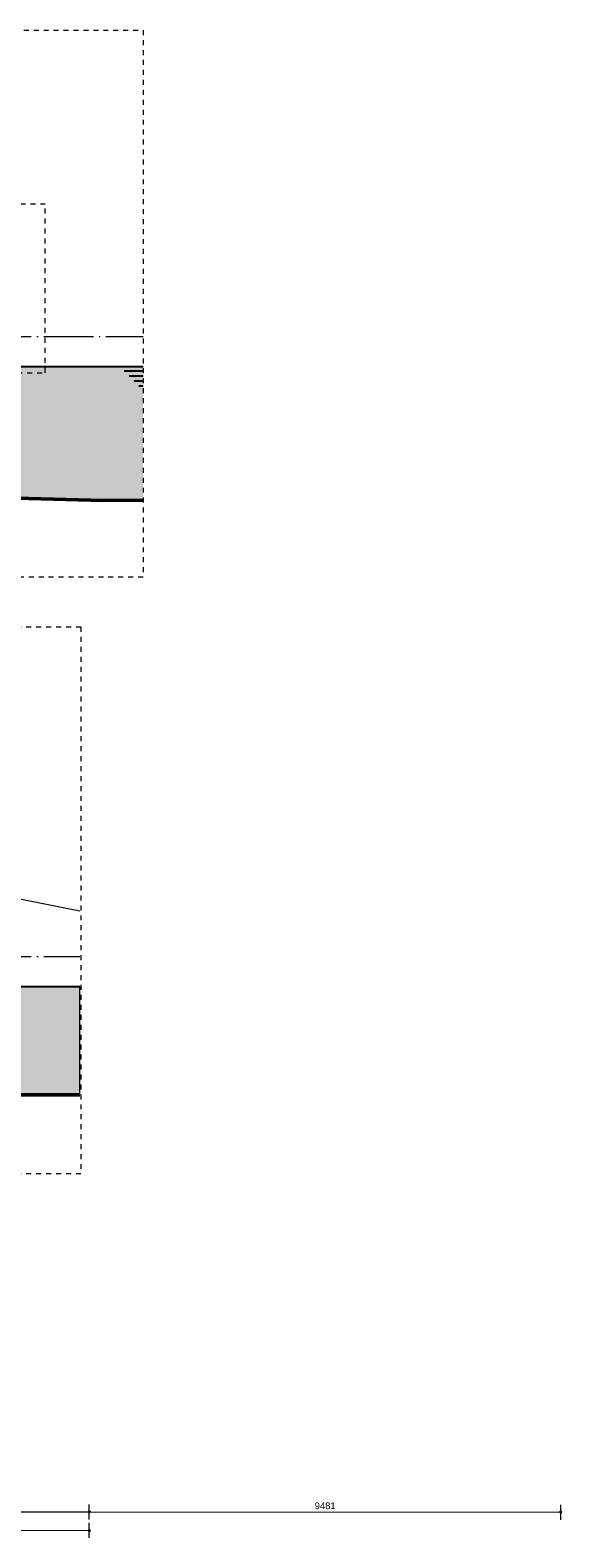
# Model space of a CAD drawing. Extents: x -294884 to 286267, y 0 to 1429765.
# Tile 66 of 178: x 26228 to 36920, y 362618 to 392935. Entities that reach past the tile are written whole.
import ezdxf

# ---------------------------------------------------------------- set-up
doc = ezdxf.new("R2010")
doc.units = 0
doc.header["$MEASUREMENT"] = 0
doc.linetypes.add('DASHDOT', pattern=[1250, 1000, -112.5, 25, -112.5])
doc.linetypes.add('DASHED', pattern=[200, 100, -100])
for name, color, linetype in [('A-0020-KADER', 8, 'Continuous'), ('A-0030-STRAMIEN', 1, 'Continuous'), ('A-0038-STR-MAATLIJN', 1, 'Continuous'), ('A-1130-TXT+MT-BE', 1, 'Continuous')]:
    doc.layers.add(name, color=color, linetype=linetype)
doc.dimstyles.new('@D00GM', dxfattribs={"dimtxt": 135, "dimasz": 1, "dimexe": 0.18, "dimexo": 0.0625, "dimgap": 13.5, "dimtad": 1, "dimdec": 0, "dimzin": 0, "dimdsep": 46, "dimtxsty": 'Standard', "dimblk": '^SD00____100_10', "dimcen": 0.09, "dimse1": 1, "dimse2": 1, "dimclrd": 1, "dimadec": 0, "dimazin": 0, "dimtfac": 1, "dimtdec": 4, "dimtmove": 0, "dimatfit": 3, "dimfxl": 0, "dimtolj": 1, "dimtzin": 0, "dimlwd": 13, "dimarcsym": 0})
doc.dimstyles.new('@D03ST', dxfattribs={"dimtxt": 162, "dimasz": 1, "dimexe": 0.18, "dimexo": 0.0625, "dimgap": 16.2, "dimtad": 1, "dimdec": 0, "dimzin": 0, "dimdsep": 46, "dimtxsty": 'Standard', "dimblk": '^SD03____100_10', "dimcen": 0.09, "dimse1": 1, "dimse2": 1, "dimclrd": 1, "dimadec": 0, "dimazin": 0, "dimtfac": 1, "dimtdec": 4, "dimtmove": 0, "dimatfit": 3, "dimfxl": 0, "dimtolj": 1, "dimtzin": 0, "dimlwd": 13, "dimarcsym": 0})

# ---------------------------------------------------------------- blocks, each defined once
blk = doc.blocks.new('M-NIEUW_131')
at = {"linetype": 'Continuous', "lineweight": 5}
blk.add_hatch(color=111, dxfattribs=at).paths.add_polyline_path([(135731.7, -37881.6), (135731.7, -35340), (190211.5, -35340), (190211.5, -37521.2), (187670.8, -37521.2), (185410.3, -37600), (183323.5, -37730), (181017.9, -37730), (180312.2, -37700), (179606.6, -37680), (178900.9, -37650), (177489.6, -37600), (176408.5, -37480), (175702.8, -37410), (174997.2, -37370), (174291.5, -37330), (173585.8, -37270), (172880.2, -37210), (168976.5, -37010), (168270.8, -37010), (167565.2, -37000), (166859.5, -37000), (165778.4, -37000), (165072.7, -37000), (164367.1, -37000), (163661.4, -37030), (162955.8, -37030), (162250.1, -37030), (161544.4, -37040), (160463.3, -37020), (159757.7, -37030), (159052, -37070), (158346.3, -37060), (157640.7, -37110), (156935, -37090), (156229.4, -37160), (155148.3, -37170), (154442.6, -37180), (153361.5, -37200), (152280.4, -37220), (151199.2, -37230), (150118.2, -37250), (149412.5, -37270), (148706.8, -37290), (148001.2, -37310), (146920, -37310), (146214.4, -37370), (145508.7, -37390), (144803.1, -37410), (143722, -37370), (143016.3, -37480), (142310.7, -37500), (140523.9, -37480), (139818.2, -37590), (139112.6, -37610), (137701.2, -37730), (136995.6, -37820), (136289.9, -37850)], flags=0)
at = {"color": 7, "linetype": 'DASHED', "lineweight": 0}
blk.add_lwpolyline([(135731.7, -39111), (135731.7, -28111), (190231.7, -28111), (190231.7, -39111)], close=True, dxfattribs=at)
at = {"color": 7, "linetype": 'Continuous', "lineweight": 18}
blk.add_lwpolyline([(186830.8, -33212.5), (187660.8, -33309.6), (190211.5, -33818.4)], dxfattribs=at)
at = {"color": 1, "linetype": 'DASHDOT', "lineweight": 13}
blk.add_lwpolyline([(135731.7, -34740), (190211.5, -34740)], dxfattribs=at)
at = {"color": 111, "linetype": 'Continuous', "lineweight": 13}
blk.add_lwpolyline([(168270.8, -37010), (168976.5, -37010), (172880.2, -37210), (173585.8, -37270), (174291.5, -37330), (174997.2, -37370), (175702.8, -37410), (176408.5, -37480), (177489.6, -37600), (178900.9, -37650), (179606.6, -37680), (180312.2, -37700), (181017.9, -37730), (183323.5, -37730), (185410.3, -37600), (187670.8, -37521.2), (190211.5, -37521.2), (190211.5, -35340), (135731.7, -35340)], dxfattribs=at)
at = {"color": 5, "linetype": 'Continuous', "lineweight": 25}
blk.add_lwpolyline([(135731.7, -35340), (190211.5, -35340)], dxfattribs=at)
at = {"color": 92, "linetype": 'Continuous', "lineweight": 50}
blk.add_lwpolyline([(190211.5, -37521.2), (187670.8, -37521.2), (185410.3, -37600), (183323.5, -37730), (181017.9, -37730), (180312.2, -37700), (179606.6, -37680), (178900.9, -37650), (177489.6, -37600), (176408.5, -37480), (175702.8, -37410), (174997.2, -37370), (174291.5, -37330), (173585.8, -37270), (172880.2, -37210), (168976.5, -37010), (168270.8, -37010)], dxfattribs=at)
blk = doc.blocks.new('*D')
at = {"color": 1, "linetype": 'Continuous', "lineweight": 13}
for points in [[(62927, 114665), (63143, 119960)], [(63293, 119954), (62993, 119966)], [(79682, 118845), (79383, 118875)], [(79499, 118522), (79533, 118860)], [(78427, 113303), (78957, 118577)], [(79106, 118562), (78808, 118592)], [(79148, 115040), (79499, 118522)], [(79648, 118507), (79349, 118537)], [(79648, 118507), (79349, 118537)], [(78968, 113249), (79148, 115040)], [(79298, 115025), (78999, 115055)], [(79298, 115025), (78999, 115055)], [(63077, 114659), (62777, 114671)], [(78576, 113288), (78278, 113318)], [(79118, 113234), (78819, 113264)], [(79118, 113234), (78819, 113264)], [(78934, 112910), (78968, 113249)], [(79084, 112895), (78785, 112925)], [(-122398, 58428), (-122398, 58128)], [(-117098, 58275), (-122398, 58278)], [(-117098, 58425), (-117098, 58125)], [(26619, -2220), (26619, -1920)], [(26619, -2220), (26619, -1920)], [(26619, -2070), (31919, -2070)], [(26619, -2070), (31919, -2070)], [(31919, -2220), (31919, -1920)], [(31919, -2220), (31919, -1920)], [(117098, -58425), (117098, -58125)], [(122398, -58428), (122398, -58128)], [(117098, -58275), (122398, -58278)]]:
    blk.add_lwpolyline(points, dxfattribs=at)
at = {"color": 7, "linetype": 'Continuous', "lineweight": 18}
for points in [[(63166, 119959), (63144, 119983), (63120, 119961), (63142, 119937)], [(79555, 118858), (79535, 118883), (79510, 118863), (79530, 118838)], [(78980, 118574), (78960, 118599), (78934, 118579), (78955, 118554)], [(79521, 118520), (79501, 118545), (79476, 118524), (79496, 118499)], [(79521, 118520), (79501, 118545), (79476, 118524), (79496, 118499)], [(79171, 115037), (79151, 115063), (79126, 115042), (79146, 115017)], [(79171, 115037), (79151, 115063), (79126, 115042), (79146, 115017)], [(62950, 114664), (62928, 114688), (62904, 114666), (62926, 114642)], [(78450, 113301), (78429, 113326), (78404, 113305), (78425, 113280)], [(78991, 113246), (78971, 113272), (78945, 113251), (78966, 113226)], [(78991, 113246), (78971, 113272), (78945, 113251), (78966, 113226)], [(78957, 112908), (78937, 112933), (78911, 112913), (78932, 112888)], [(-122398, 58301), (-122421, 58278), (-122398, 58255), (-122375, 58278)], [(-117098, 58298), (-117121, 58275), (-117098, 58252), (-117075, 58275)], [(26619, -2093), (26642, -2070), (26619, -2047), (26596, -2070)], [(26619, -2093), (26642, -2070), (26619, -2047), (26596, -2070)], [(31919, -2093), (31942, -2070), (31919, -2047), (31896, -2070)], [(31919, -2093), (31942, -2070), (31919, -2047), (31896, -2070)], [(117098, -58298), (117121, -58275), (117098, -58252), (117075, -58275)], [(122398, -58301), (122421, -58278), (122398, -58255), (122375, -58278)]]:
    blk.add_lwpolyline(points, close=True, dxfattribs=at)
at = {"layer": 'A-0030-STRAMIEN', "color": 1, "linetype": 'Continuous', "lineweight": 13}
for points in [[(139855, 104285), (140818, 109496)], [(140965, 109469), (140670, 109524)], [(140003, 104257), (139708, 104312)], [(150193, -2166), (150193, -1866)], [(150193, -2016), (155493, -2016)], [(155493, -2166), (155493, -1866)], [(162027, -30782), (162027, -31082)], [(167327, -30782), (167327, -31082)], [(167327, -30932), (162027, -30932)]]:
    blk.add_lwpolyline(points, dxfattribs=at)
at = {"layer": 'A-0030-STRAMIEN', "color": 7, "linetype": 'Continuous', "lineweight": 18}
for points in [[(140840, 109492), (140822, 109519), (140795, 109501), (140814, 109474)], [(139878, 104280), (139859, 104307), (139833, 104289), (139851, 104262)], [(150193, -2039), (150216, -2016), (150193, -1993), (150170, -2016)], [(155493, -2039), (155516, -2016), (155493, -1993), (155470, -2016)], [(162027, -30909), (162004, -30932), (162027, -30955), (162050, -30932)], [(167327, -30909), (167304, -30932), (167327, -30955), (167350, -30932)]]:
    blk.add_lwpolyline(points, close=True, dxfattribs=at)
at = {"layer": 'A-0038-STR-MAATLIJN', "color": 1, "linetype": 'Continuous', "lineweight": 13}
for points in [[(54211, 116191), (54774, 129790)], [(54924, 129784), (54624, 129797)], [(93531, 103792), (95230, 122696)], [(95379, 122683), (95080, 122709)], [(54361, 116185), (54061, 116197)], [(132939, 106441), (134733, 116156)], [(134881, 116129), (134586, 116184)], [(140523, 109551), (141512, 114908)], [(141660, 114881), (141365, 114935)], [(139716, 105182), (140523, 109551)], [(140670, 109524), (140375, 109578)], [(140670, 109524), (140375, 109578)], [(133086, 106414), (132791, 106468)], [(139863, 105155), (139568, 105209)], [(139863, 105155), (139568, 105209)], [(139560, 104339), (139716, 105182)], [(139708, 104312), (139413, 104366)], [(93680, 103778), (93382, 103805)], [(58982, 102621), (58994, 102921)], [(58988, 102771), (64711, 102534)], [(64705, 102384), (64717, 102684)], [(136364, 96015), (136419, 96310)], [(136392, 96163), (141960, 95134)], [(141932, 94987), (141987, 95282)], [(98404, 84548), (98430, 84847)], [(98417, 84697), (105364, 84073)], [(105351, 83924), (105378, 84222)], [(27759, -1151), (27759, -1451)], [(41370, -1148), (41370, -1448)], [(80074, -1152), (80074, -1452)], [(99055, -1148), (99055, -1448)], [(151050, -1420), (151050, -1120)], [(160941, -1420), (160941, -1120)], [(41370, -1298), (27759, -1301)], [(99055, -1298), (80074, -1302)], [(151050, -1270), (160941, -1270)], [(85620, -2081), (85620, -1781)], [(85620, -2081), (85620, -1781)], [(150193, -1866), (150193, -1566)], [(150193, -1716), (151050, -1716)], [(151050, -1866), (151050, -1566)], [(151050, -1866), (151050, -1566)], [(151050, -1716), (155493, -1716)], [(155493, -1866), (155493, -1566)], [(155493, -1866), (155493, -1566)], [(155493, -1716), (160941, -1716)], [(160941, -1866), (160941, -1566)], [(163921, -1933), (163921, -1633)], [(163921, -1783), (167496, -1783)], [(167496, -1933), (167496, -1633)], [(87964, -2761), (87964, -2461)], [(87964, -2611), (89764, -2611)], [(89764, -2761), (89764, -2461)], [(89764, -2761), (89764, -2461)], [(89764, -2611), (93264, -2611)], [(93264, -2761), (93264, -2461)], [(16419, -29459), (16419, -29759)], [(16419, -29609), (30030, -29612)], [(30030, -29462), (30030, -29762)], [(85801, -29491), (85801, -29791)], [(85801, -29641), (104781, -29645)], [(104781, -29495), (104781, -29795)], [(156589, -30203), (156589, -29903)], [(166470, -30203), (166470, -29903)], [(166470, -30053), (156589, -30053)], [(91591, -30907), (91591, -30607)], [(95091, -30907), (95091, -30607)], [(95091, -30907), (95091, -30607)], [(96891, -30907), (96891, -30607)], [(95091, -30757), (91591, -30757)], [(96891, -30757), (95091, -30757)]]:
    blk.add_lwpolyline(points, dxfattribs=at)
at = {"layer": 'A-0038-STR-MAATLIJN', "color": 7, "linetype": 'Continuous', "lineweight": 18}
for points in [[(54797, 129790), (54775, 129813), (54751, 129791), (54773, 129768)], [(95253, 122694), (95232, 122719), (95207, 122698), (95228, 122673)], [(54234, 116190), (54212, 116214), (54188, 116192), (54210, 116168)], [(134756, 116152), (134737, 116179), (134711, 116161), (134729, 116134)], [(141535, 114904), (141516, 114930), (141490, 114912), (141508, 114885)], [(140545, 109547), (140527, 109574), (140500, 109555), (140519, 109528)], [(140545, 109547), (140527, 109574), (140500, 109555), (140519, 109528)], [(132961, 106437), (132943, 106463), (132916, 106445), (132934, 106418)], [(139738, 105178), (139720, 105205), (139693, 105186), (139712, 105159)], [(139738, 105178), (139720, 105205), (139693, 105186), (139712, 105159)], [(139583, 104335), (139564, 104362), (139538, 104343), (139556, 104317)], [(93554, 103790), (93533, 103815), (93508, 103794), (93529, 103769)], [(58987, 102748), (59011, 102770), (58989, 102794), (58965, 102772)], [(64710, 102511), (64734, 102533), (64712, 102557), (64688, 102535)], [(136387, 96140), (136414, 96158), (136396, 96185), (136369, 96167)], [(141956, 95112), (141982, 95130), (141964, 95157), (141937, 95138)], [(98415, 84674), (98440, 84695), (98419, 84720), (98394, 84699)], [(105362, 84050), (105387, 84071), (105366, 84096), (105342, 84075)], [(27759, -1278), (27736, -1301), (27759, -1324), (27782, -1301)], [(41370, -1275), (41347, -1298), (41370, -1321), (41393, -1298)], [(80074, -1279), (80051, -1302), (80074, -1325), (80097, -1302)], [(99055, -1275), (99032, -1298), (99055, -1321), (99078, -1298)], [(151050, -1293), (151073, -1270), (151050, -1247), (151027, -1270)], [(160941, -1293), (160964, -1270), (160941, -1247), (160918, -1270)], [(150193, -1739), (150216, -1716), (150193, -1693), (150170, -1716)], [(151050, -1739), (151073, -1716), (151050, -1693), (151027, -1716)], [(151050, -1739), (151073, -1716), (151050, -1693), (151027, -1716)], [(155493, -1739), (155516, -1716), (155493, -1693), (155470, -1716)], [(155493, -1739), (155516, -1716), (155493, -1693), (155470, -1716)], [(160941, -1739), (160964, -1716), (160941, -1693), (160918, -1716)], [(163921, -1806), (163944, -1783), (163921, -1760), (163898, -1783)], [(167496, -1806), (167519, -1783), (167496, -1760), (167473, -1783)], [(85620, -1954), (85643, -1931), (85620, -1908), (85597, -1931)], [(85620, -1954), (85643, -1931), (85620, -1908), (85597, -1931)], [(87964, -2634), (87987, -2611), (87964, -2588), (87941, -2611)], [(89764, -2634), (89787, -2611), (89764, -2588), (89741, -2611)], [(89764, -2634), (89787, -2611), (89764, -2588), (89741, -2611)], [(93264, -2634), (93287, -2611), (93264, -2588), (93241, -2611)], [(16419, -29586), (16442, -29609), (16419, -29632), (16396, -29609)], [(30030, -29589), (30053, -29612), (30030, -29635), (30007, -29612)], [(85801, -29618), (85824, -29641), (85801, -29664), (85778, -29641)], [(104781, -29622), (104804, -29645), (104781, -29668), (104758, -29645)], [(156589, -30076), (156566, -30053), (156589, -30030), (156612, -30053)], [(166470, -30076), (166447, -30053), (166470, -30030), (166492, -30053)], [(91591, -30780), (91568, -30757), (91591, -30734), (91614, -30757)], [(95091, -30780), (95068, -30757), (95091, -30734), (95114, -30757)], [(95091, -30780), (95068, -30757), (95091, -30734), (95114, -30757)], [(96891, -30780), (96868, -30757), (96891, -30734), (96914, -30757)]]:
    blk.add_lwpolyline(points, close=True, dxfattribs=at)
at = {"layer": 'A-0038-STR-MAATLIJN', "color": 1, "linetype": 'Continuous'}
blk.add_point((85620, -1931), dxfattribs=at)
at = {"layer": 'A-1130-TXT+MT-BE', "color": 1, "linetype": 'Continuous', "lineweight": 13}
for points in [[(63310, 129442), (63010, 129455)], [(62774, 119975), (63160, 129448)], [(62604, 115818), (62774, 119975)], [(62923, 119969), (62624, 119981)], [(62923, 119969), (62624, 119981)], [(62754, 115812), (62454, 115824)], [(62754, 115812), (62454, 115824)], [(62558, 114679), (62604, 115818)], [(62708, 114673), (62408, 114685)], [(-131879, 58064), (-131879, 57764)], [(-122398, 57908), (-131879, 57914)], [(-122398, 58058), (-122398, 57758)], [(-122398, 58058), (-122398, 57758)], [(-118237, 57906), (-122398, 57908)], [(-118237, 58056), (-118237, 57756)], [(-118237, 58056), (-118237, 57756)], [(-117097, 58055), (-117097, 57755)], [(-117097, 57905), (-118237, 57906)], [(26618, -1850), (26618, -1550)], [(26618, -1700), (27759, -1700)], [(27759, -1850), (27759, -1550)], [(27759, -1850), (27759, -1550)], [(27759, -1700), (31919, -1700)], [(31919, -1850), (31919, -1550)], [(31919, -1850), (31919, -1550)], [(31919, -1700), (41400, -1700)], [(41400, -1850), (41400, -1550)], [(25452, -30820), (25452, -30520)], [(30752, -30820), (30752, -30520)], [(25452, -30670), (30752, -30670)], [(71110, -33871), (70810, -33871)], [(70960, -34871), (70960, -33871)], [(115190, -33871), (114890, -33871)], [(115040, -34871), (115040, -33871)], [(71110, -34871), (70810, -34871)], [(115190, -34871), (114890, -34871)], [(117097, -58055), (117097, -57755)], [(117097, -57905), (118237, -57906)], [(118237, -58056), (118237, -57756)], [(118237, -58056), (118237, -57756)], [(118237, -57906), (122398, -57908)], [(122398, -58058), (122398, -57758)], [(122398, -58058), (122398, -57758)], [(131879, -58064), (131879, -57764)], [(122398, -57908), (131879, -57914)]]:
    blk.add_lwpolyline(points, dxfattribs=at)
at = {"layer": 'A-1130-TXT+MT-BE', "color": 7, "linetype": 'Continuous', "lineweight": 18}
for points in [[(63183, 129448), (63161, 129471), (63137, 129449), (63159, 129426)], [(62797, 119974), (62774, 119998), (62751, 119976), (62773, 119952)], [(62797, 119974), (62774, 119998), (62751, 119976), (62773, 119952)], [(62627, 115817), (62605, 115841), (62581, 115819), (62603, 115795)], [(62627, 115817), (62605, 115841), (62581, 115819), (62603, 115795)], [(62581, 114678), (62559, 114702), (62535, 114680), (62557, 114656)], [(-131879, 57937), (-131902, 57914), (-131879, 57891), (-131856, 57914)], [(-122398, 57931), (-122421, 57908), (-122398, 57885), (-122375, 57908)], [(-122398, 57931), (-122421, 57908), (-122398, 57885), (-122375, 57908)], [(-118237, 57929), (-118260, 57906), (-118237, 57883), (-118214, 57906)], [(-118237, 57929), (-118260, 57906), (-118237, 57883), (-118214, 57906)], [(-117097, 57928), (-117120, 57905), (-117097, 57882), (-117074, 57905)], [(26618, -1723), (26641, -1700), (26618, -1677), (26595, -1700)], [(27759, -1723), (27782, -1700), (27759, -1677), (27736, -1700)], [(27759, -1723), (27782, -1700), (27759, -1677), (27736, -1700)], [(31919, -1723), (31942, -1700), (31919, -1677), (31896, -1700)], [(31919, -1723), (31942, -1700), (31919, -1677), (31896, -1700)], [(41400, -1723), (41423, -1700), (41400, -1677), (41377, -1700)], [(25452, -30693), (25475, -30670), (25452, -30647), (25429, -30670)], [(30752, -30693), (30775, -30670), (30752, -30647), (30729, -30670)], [(70982, -33871), (70960, -33848), (70937, -33871), (70960, -33894)], [(115063, -33871), (115040, -33848), (115017, -33871), (115040, -33894)], [(70982, -34871), (70960, -34848), (70937, -34871), (70960, -34894)], [(115063, -34871), (115040, -34848), (115017, -34871), (115040, -34894)], [(117097, -57928), (117120, -57905), (117097, -57882), (117074, -57905)], [(118237, -57929), (118260, -57906), (118237, -57883), (118214, -57906)], [(118237, -57929), (118260, -57906), (118237, -57883), (118214, -57906)], [(122398, -57931), (122421, -57908), (122398, -57885), (122375, -57908)], [(122398, -57931), (122421, -57908), (122398, -57885), (122375, -57908)], [(131879, -57937), (131902, -57914), (131879, -57891), (131856, -57914)]]:
    blk.add_lwpolyline(points, close=True, dxfattribs=at)
at = {"color": 7, "linetype": 'Continuous', "char_height": 135, "attachment_point": 7, "line_spacing_factor": 0.933333}
for s, insert, rotation in [('{\\fArial|b0|i0|c12|p0;340}', (79443, 118543), 84.2582), ('{\\fArial|b0|i0|c12|p0;5300}', (62969, 117109), 87.6654), ('{\\fArial|b0|i0|c12|p0;3500}', (79246, 116581), 84.2577), ('{\\fArial|b0|i0|c12|p0;5300}', (78614, 115740), 84.2577), ('{\\fArial|b0|i0|c12|p0;1800}', (78980, 113945), 84.2577), ('{\\fArial|b0|i0|c12|p0;340}', (78879, 112931), 84.2582), ('{\\fArial|b0|i0|c12|p0;5300}', (-119954, 58369), 359.9654), ('{\\fArial|b0|i0|c12|p0;5300}', (119541, -58219), 359.9654)]:
    blk.add_mtext(s, dxfattribs=dict(at, insert=insert, rotation=rotation))
at = {"color": 7, "linetype": 'Continuous', "insert": (29063, -2013), "char_height": 135, "attachment_point": 7, "line_spacing_factor": 0.933333}
blk.add_mtext('{\\fArial|b0|i0|c12|p0;5300}', dxfattribs=at)
blk.add_mtext('{\\fArial|b0|i0|c12|p0;5300}', dxfattribs=at)
at = {"layer": 'A-0030-STRAMIEN', "color": 7, "linetype": 'Continuous', "insert": (140224, 106660), "char_height": 162, "attachment_point": 7, "rotation": 79.5354, "line_spacing_factor": 0.933333}
blk.add_mtext('{\\fArial|b0|i0|c12|p0;5300}', dxfattribs=at)
at = {"layer": 'A-0030-STRAMIEN', "color": 7, "linetype": 'Continuous', "char_height": 162, "attachment_point": 7, "line_spacing_factor": 0.933333}
for insert in [(152596, -1947), (164429, -30821)]:
    blk.add_mtext('{\\fArial|b0|i0|c12|p0;5300}', dxfattribs=dict(at, insert=insert))
at = {"layer": 'A-0038-STR-MAATLIJN', "color": 7, "linetype": 'Continuous', "char_height": 162, "attachment_point": 7, "line_spacing_factor": 0.933333}
for s, insert, rotation in [('{\\fArial|b0|i0|c12|p0;13611}', (54411, 122684), 87.6307), ('{\\fArial|b0|i0|c12|p0;18980}', (94284, 112942), 84.865), ('{\\fArial|b0|i0|c12|p0;5448}', (140905, 111999), 79.5354), ('{\\fArial|b0|i0|c12|p0;9880}', (133723, 111068), 79.535), ('{\\fArial|b0|i0|c12|p0;4443}', (140007, 107136), 79.5354), ('{\\fArial|b0|i0|c12|p0;857}', (139536, 104591), 79.5354), ('{\\fArial|b0|i0|c12|p0;5728}', (61605, 102732), 357.6307), ('{\\fArial|b0|i0|c12|p0;5662}', (138945, 95761), 349.535), ('{\\fArial|b0|i0|c12|p0;6975}', (101650, 84476), 354.865), ('{\\fArial|b0|i0|c12|p0;13611}', (34255, -1189), 0.011), ('{\\fArial|b0|i0|c12|p0;18980}', (89255, -1189), 0.011), ('{\\fArial|b0|i0|c12|p0;9890}', (155748, -1201), 0), ('{\\fArial|b0|i0|c12|p0;13611}', (22915, -29499), 359.989), ('{\\fArial|b0|i0|c12|p0;18980}', (94982, -29532), 359.989), ('{\\fArial|b0|i0|c12|p0;9880}', (161282, -29984), 360)]:
    blk.add_mtext(s, dxfattribs=dict(at, insert=insert, rotation=rotation))
for s, insert in [('{\\fArial|b0|i0|c12|p0;857}', (150436, -1647)), ('{\\fArial|b0|i0|c12|p0;4443}', (153024, -1647)), ('{\\fArial|b0|i0|c12|p0;5448}', (157970, -1647)), ('{\\fArial|b0|i0|c12|p0;3575}', (165461, -1714)), ('{\\fArial|b0|i0|c12|p0;1800}', (88617, -2542)), ('{\\fArial|b0|i0|c12|p0;3500}', (91267, -2542)), ('{\\fArial|b0|i0|c12|p0;3500}', (93094, -30688)), ('{\\fArial|b0|i0|c12|p0;1800}', (95744, -30688))]:
    blk.add_mtext(s, dxfattribs=dict(at, insert=insert))
at = {"layer": 'A-1130-TXT+MT-BE', "color": 7, "linetype": 'Continuous', "char_height": 135, "attachment_point": 7, "line_spacing_factor": 0.933333}
for s, insert, rotation in [('{\\fArial|b0|i0|c12|p0;9481}', (62901, 124508), 87.6653), ('{\\fArial|b0|i0|c12|p0;4160}', (62623, 117693), 87.6653), ('{\\fArial|b0|i0|c12|p0;1140}', (62515, 115045), 87.6653), ('{\\fArial|b0|i0|c12|p0;9481}', (-127344, 58004), 359.9653), ('{\\fArial|b0|i0|c12|p0;4160}', (-120524, 58000), 359.9653), ('{\\fArial|b0|i0|c12|p0;1140}', (-117873, 57998), 359.9653), ('{\\fArial|b0|i0|c12|p0;1140}', (26982, -1643), 360), ('{\\fArial|b0|i0|c12|p0;4160}', (29633, -1643), 360), ('{\\fArial|b0|i0|c12|p0;9481}', (36454, -1643), 360), ('{\\fArial|b0|i0|c12|p0;1000}', (70902, -34578), 90), ('{\\fArial|b0|i0|c12|p0;1000}', (114982, -34578), 90), ('{\\fArial|b0|i0|c12|p0;1140}', (117461, -57848), 359.9654), ('{\\fArial|b0|i0|c12|p0;4160}', (120111, -57849), 359.9654), ('{\\fArial|b0|i0|c12|p0;9481}', (126932, -57853), 359.9654)]:
    blk.add_mtext(s, dxfattribs=dict(at, insert=insert, rotation=rotation))
at = {"layer": 'A-1130-TXT+MT-BE', "color": 7, "linetype": 'Continuous', "insert": (27896, -30612), "char_height": 135, "attachment_point": 7, "line_spacing_factor": 0.933333}
blk.add_mtext('{\\fArial|b0|i0|c12|p0;5300}', dxfattribs=at)
blk = doc.blocks.new('^SD00____100_10')
at = {"layer": 'A-1130-TXT+MT-BE', "color": 7, "linetype": 'Continuous', "lineweight": 18}
blk.add_lwpolyline([(0, -23), (23, 0), (0, 23), (-23, 0)], close=True, dxfattribs=at)
at = {"layer": 'A-1130-TXT+MT-BE', "color": 1, "linetype": 'Continuous', "lineweight": 13}
blk.add_lwpolyline([(0, -150), (0, 150)], dxfattribs=at)
blk = doc.blocks.new('^SD03____100_10')
at = {"layer": 'A-0038-STR-MAATLIJN', "color": 7, "linetype": 'Continuous', "lineweight": 18}
blk.add_lwpolyline([(0, -23), (23, 0), (0, 23), (-23, 0)], close=True, dxfattribs=at)
at = {"layer": 'A-0038-STR-MAATLIJN', "color": 1, "linetype": 'Continuous', "lineweight": 13}
blk.add_lwpolyline([(0, -150), (0, 150)], dxfattribs=at)
blk = doc.blocks.new('M-NIEUW_132')
at = {"linetype": 'Continuous', "lineweight": 5}
blk.add_hatch(color=111, dxfattribs=at).paths.add_polyline_path([(66481.7, -34871.4), (123481.7, -34871.4), (123481.7, -37564.9), (122676.8, -37571.4), (120177, -37501.4), (118375.8, -37651.4), (115876, -37481.4), (113376.2, -37511.4), (111575.1, -37421.4), (109075.3, -37421.4), (104774.3, -37471.4), (102274.6, -37421.4), (99774.8, -37471.4), (97973.6, -37461.4), (95473.8, -37461.4), (92974.1, -37451.4), (91172.9, -37401.4), (88673.1, -37301.4), (86173.3, -37191.4), (83673.6, -37291.4), (81727.8, -37291.4), (79372.6, -37331.4), (76872.8, -37341.4), (72571.9, -37241.4), (70072.1, -37171.4), (67572.3, -37261.4), (66481.7, -37255.3)], flags=0)
at = {"color": 7, "linetype": 'DASHED', "lineweight": 0}
blk.add_lwpolyline([(66481.7, -39111), (66481.7, -28111), (123481.7, -28111), (123481.7, -39111)], close=True, dxfattribs=at)
at = {"color": 1, "linetype": 'DASHED', "lineweight": 13}
blk.add_lwpolyline([(121514.4, -31611.3), (112950, -31611.3), (112950, -35000), (121514.4, -35000), (121514.4, -31611.3)], dxfattribs=at)
at = {"color": 111, "linetype": 'Continuous', "lineweight": 13}
for points in [[(66481.7, -34871.4), (123481.7, -34871.4)], [(123481.7, -37564.9), (122676.8, -37571.4), (120177, -37501.4), (118375.8, -37651.4), (115876, -37481.4), (113376.2, -37511.4), (111575.1, -37421.4), (109075.3, -37421.4), (104774.3, -37471.4), (102274.6, -37421.4), (99774.8, -37471.4)]]:
    blk.add_lwpolyline(points, dxfattribs=at)
at = {"color": 5, "linetype": 'Continuous', "lineweight": 25}
for points in [[(66481.7, -34871.4), (123481.7, -34871.4)], [(123481.7, -34971.4), (123098.1, -34971.4)], [(123481.7, -35071.4), (123198.1, -35071.4)], [(123481.7, -35171.4), (123298.1, -35171.4)], [(123481.7, -35271.4), (123398.1, -35271.4)]]:
    blk.add_lwpolyline(points, dxfattribs=at)
at = {"layer": 'A-0020-KADER', "color": 92, "linetype": 'Continuous', "lineweight": 50}
blk.add_lwpolyline([(123481.7, -37564.9), (122676.8, -37571.4), (120177, -37501.4), (118375.8, -37651.4), (115876, -37481.4), (113376.2, -37511.4), (111575.1, -37421.4), (109075.3, -37421.4), (104774.3, -37471.4), (102274.6, -37421.4), (99774.8, -37471.4)], dxfattribs=at)
at = {"layer": 'A-0030-STRAMIEN', "color": 1, "linetype": 'DASHDOT', "lineweight": 13}
blk.add_lwpolyline([(66481.7, -34271.4), (123481.7, -34271.4)], dxfattribs=at)
at = {"layer": 'A-0038-STR-MAATLIJN', "color": 7, "linetype": 'Continuous'}
for base, p1, p2, angle, middle in [((95091.1, -30756.7), (96891.1, -30756.7), (95091.1, -30756.7), 180, (95991.1, -30756.7)), ((91591.1, -30756.7), (95091.1, -30756.7), (91591.1, -30756.7), 180, (93341.1, -30756.7)), ((104780.8, -29644.7), (85800.9, -29643), (104780.8, -29643), 359.98898, (95290.8, -29642.8))]:
    dim = blk.add_linear_dim(base=base, p1=p1, p2=p2, angle=angle, dimstyle='@D03ST', override={"dimpost": '{\\fArial|b0|i0|c12|p0;<>}'}, dxfattribs=at)
    dim.commit()
    dim.dimension.update_dxf_attribs({"geometry": '*D', "text_midpoint": middle})
at = {"layer": 'A-1130-TXT+MT-BE', "color": 7, "linetype": 'Continuous'}
for base, p1, p2, middle in [((115040, -33871.4), (115040, -34871.4), (115040, -33871.4), (115040, -34371.4)), ((70959.5, -33871.4), (70959.5, -34871.4), (70959.5, -33871.4), (70959.5, -34371.4))]:
    dim = blk.add_linear_dim(base=base, p1=p1, p2=p2, angle=90, dimstyle='@D00GM', override={"dimpost": '{\\fArial|b0|i0|c12|p0;<>}'}, dxfattribs=at)
    dim.commit()
    dim.dimension.update_dxf_attribs({"geometry": '*D', "text_midpoint": middle})

msp = doc.modelspace()

# ---------------------------------------------------------------- block references
msp.add_blockref('M-NIEUW_131', (-162982, 409046))

# ---------------------------------------------------------------- next in the draw order: block references
msp.add_blockref('M-NIEUW_132', (-94982, 421046))

doc.saveas('drawing.dxf')
